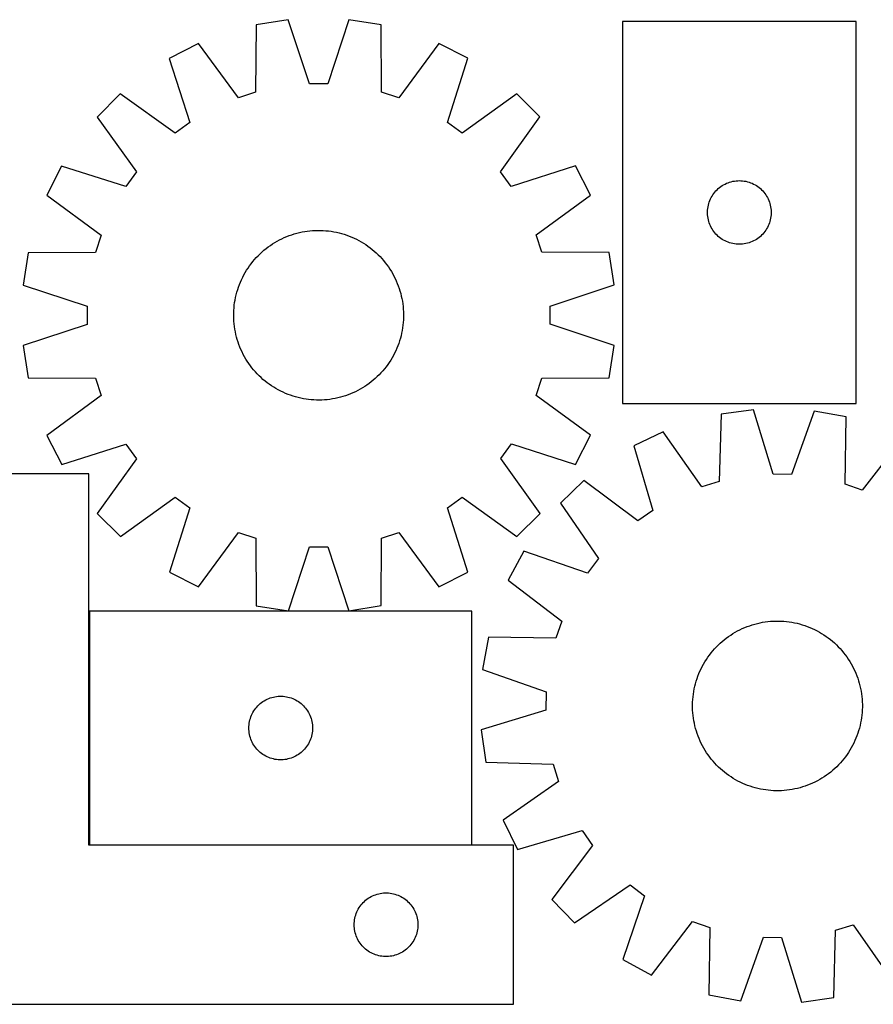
# Model space of a CAD drawing. Header units: millimetres. Extents: x 7 to 1492, y 7 to 471.
# Tile 2 of 5: x 325 to 727, y 7 to 471. Entities that reach past the tile are written whole.
import ezdxf

# ---------------------------------------------------------------- set-up
doc = ezdxf.new("R2010")
doc.units = ezdxf.units.MM
doc.layers.add('COMMON', color=5, linetype='CONTINUOUS', true_color=0x0000ff)
doc.layers.add('CUT', color=7, linetype='CONTINUOUS', true_color=0x000000)

msp = doc.modelspace()

# ---------------------------------------------------------------- linework, layer by layer
at = {"layer": 'COMMON'}
msp.add_line((357.764705, 81.743128), (537.764705, 81.743128), dxfattribs=at)
at = {"layer": 'CUT'}
for p, q in [((451.340226, 470.636022), (436.144129, 468.225798)), ((461.329057, 440.483112), (451.340226, 470.636022)), ((479.879073, 470.642249), (469.903401, 440.484982)), ((495.07622, 468.238656), (479.879073, 470.642249)), ((608.851186, 469.789609), (608.851186, 289.789609)), ((718.851186, 469.789609), (608.851186, 469.789609)), ((718.851186, 289.789609), (718.851186, 469.789609)), ((436.144129, 468.225798), (435.975809, 436.461881)), ((495.258402, 436.474815), (495.07622, 468.238656)), ((409.003997, 459.400887), (395.29645, 452.412775)), ((427.821702, 433.810484), (409.003997, 459.400887)), ((522.220201, 459.425589), (503.413665, 433.826977)), ((535.930796, 452.44346), (522.220201, 459.425589)), ((395.29645, 452.412775), (404.951958, 422.151481)), ((526.288494, 422.177955), (535.930796, 452.44346)), ((435.975809, 436.461881), (427.821702, 433.810484)), ((469.903401, 440.484982), (461.329057, 440.483112)), ((503.413665, 433.826977), (495.258402, 436.474815)), ((372.211698, 435.633024), (361.334491, 424.75107)), ((398.016268, 417.110095), (372.211698, 435.633024)), ((559.022868, 435.673784), (533.226383, 417.139596)), ((569.904822, 424.796578), (559.022868, 435.673784)), ((361.334491, 424.75107), (379.868679, 398.954586)), ((551.381893, 398.992007), (569.904822, 424.796578)), ((404.951958, 422.151481), (398.016268, 417.110095)), ((533.226383, 417.139596), (526.288494, 422.177955)), ((344.564816, 401.658998), (337.582686, 387.948403)), ((374.83032, 392.016696), (344.564816, 401.658998)), ((586.684573, 401.711825), (556.423279, 392.056317)), ((593.672685, 388.004278), (586.684573, 401.711825)), ((379.868679, 398.954586), (374.83032, 392.016696)), ((556.423279, 392.056317), (551.381893, 398.992007)), ((660.03112, 394.295025), (660.782905, 394.472444)), ((660.782905, 394.472444), (661.542828, 394.610927)), ((661.542828, 394.610927), (662.308871, 394.710107)), ((662.308871, 394.710107), (663.079005, 394.76972)), ((663.079005, 394.76972), (663.851186, 394.789609)), ((663.851186, 394.789609), (664.623368, 394.76972)), ((664.623368, 394.76972), (665.393501, 394.710107)), ((665.393501, 394.710107), (666.159545, 394.610927)), ((666.159545, 394.610927), (666.919467, 394.472444)), ((666.919467, 394.472444), (667.671253, 394.295025)), ((652.33298, 389.398507), (652.842906, 389.978709)), ((652.842906, 389.978709), (653.382024, 390.531892)), ((653.382024, 390.531892), (653.948905, 391.056588)), ((653.948905, 391.056588), (654.542044, 391.551406)), ((654.542044, 391.551406), (655.15987, 392.015034)), ((655.15987, 392.015034), (655.800744, 392.446242)), ((655.800744, 392.446242), (656.462965, 392.843888)), ((656.462965, 392.843888), (657.14478, 393.206915)), ((657.14478, 393.206915), (657.844378, 393.534363)), ((657.844378, 393.534363), (658.559905, 393.825361)), ((658.559905, 393.825361), (659.289464, 394.07914)), ((659.289464, 394.07914), (660.03112, 394.295025)), ((667.671253, 394.295025), (668.412909, 394.07914)), ((668.412909, 394.07914), (669.142468, 393.825361)), ((669.142468, 393.825361), (669.857995, 393.534363)), ((669.857995, 393.534363), (670.557593, 393.206915)), ((670.557593, 393.206915), (671.239407, 392.843888)), ((671.239407, 392.843888), (671.901629, 392.446242)), ((671.901629, 392.446242), (672.542503, 392.015034)), ((672.542503, 392.015034), (673.160329, 391.551406)), ((673.160329, 391.551406), (673.753468, 391.056588)), ((673.753468, 391.056588), (674.320349, 390.531892)), ((674.320349, 390.531892), (674.859467, 389.978709)), ((674.859467, 389.978709), (675.369393, 389.398507)), ((337.582686, 387.948403), (363.181299, 369.141867)), ((568.082281, 369.186574), (593.672685, 388.004278)), ((649.683848, 384.717745), (649.956327, 385.440527)), ((649.956327, 385.440527), (650.265652, 386.148325)), ((650.265652, 386.148325), (650.611004, 386.83926)), ((650.611004, 386.83926), (650.991467, 387.511501)), ((650.991467, 387.511501), (651.406031, 388.163265)), ((651.406031, 388.163265), (651.853598, 388.792823)), ((651.853598, 388.792823), (652.33298, 389.398507)), ((675.369393, 389.398507), (675.848775, 388.792823)), ((675.848775, 388.792823), (676.296342, 388.163265)), ((676.296342, 388.163265), (676.710906, 387.511501)), ((676.710906, 387.511501), (677.091368, 386.83926)), ((677.091368, 386.83926), (677.43672, 386.148325)), ((677.43672, 386.148325), (677.746046, 385.440527)), ((677.746046, 385.440527), (678.018525, 384.717745)), ((648.856159, 380.175828), (648.895924, 380.947241)), ((648.895924, 380.947241), (648.975346, 381.715584)), ((648.975346, 381.715584), (649.094217, 382.47882)), ((649.094217, 382.47882), (649.252221, 383.234925)), ((649.252221, 383.234925), (649.448938, 383.981894)), ((649.448938, 383.981894), (649.683848, 384.717745)), ((678.018525, 384.717745), (678.253435, 383.981894)), ((678.253435, 383.981894), (678.450152, 383.234925)), ((678.450152, 383.234925), (678.608156, 382.47882)), ((678.608156, 382.47882), (678.727027, 381.715584)), ((678.727027, 381.715584), (678.806449, 380.947241)), ((678.806449, 380.947241), (678.846213, 380.175828)), ((648.856159, 379.40339), (648.856159, 380.175828)), ((648.895924, 378.631977), (648.856159, 379.40339)), ((648.975346, 377.863634), (648.895924, 378.631977)), ((649.094217, 377.100398), (648.975346, 377.863634)), ((649.252221, 376.344293), (649.094217, 377.100398)), ((649.448938, 375.597324), (649.252221, 376.344293)), ((678.450152, 376.344293), (678.253435, 375.597324)), ((678.608156, 377.100398), (678.450152, 376.344293)), ((678.727027, 377.863634), (678.608156, 377.100398)), ((678.806449, 378.631977), (678.727027, 377.863634)), ((678.846213, 379.40339), (678.806449, 378.631977)), ((678.846213, 380.175828), (678.846213, 379.40339)), ((461.554376, 371.159034), (462.806252, 371.267733)), ((462.806252, 371.267733), (464.060923, 371.337057)), ((464.060923, 371.337057), (465.317153, 371.366936)), ((465.317153, 371.366936), (466.573702, 371.357341)), ((466.573702, 371.357341), (467.829329, 371.308281)), ((467.829329, 371.308281), (469.082796, 371.219806)), ((469.082796, 371.219806), (470.332865, 371.092002)), ((649.683848, 374.861473), (649.448938, 375.597324)), ((649.956327, 374.138691), (649.683848, 374.861473)), ((650.265652, 373.430893), (649.956327, 374.138691)), ((650.611004, 372.739958), (650.265652, 373.430893)), ((650.991467, 372.067717), (650.611004, 372.739958)), ((651.406031, 371.415953), (650.991467, 372.067717)), ((651.853598, 370.786395), (651.406031, 371.415953)), ((676.296342, 371.415953), (675.848775, 370.786395)), ((676.710906, 372.067717), (676.296342, 371.415953)), ((677.091368, 372.739958), (676.710906, 372.067717)), ((677.43672, 373.430893), (677.091368, 372.739958)), ((677.746046, 374.138691), (677.43672, 373.430893)), ((678.018525, 374.861473), (677.746046, 374.138691)), ((678.253435, 375.597324), (678.018525, 374.861473)), ((363.181299, 369.141867), (360.53346, 360.986604)), ((446.087573, 366.263814), (447.193317, 366.860753)), ((447.193317, 366.860753), (448.317266, 367.422665)), ((448.317266, 367.422665), (449.458311, 367.948995)), ((449.458311, 367.948995), (450.615325, 368.439225)), ((450.615325, 368.439225), (451.787167, 368.892871)), ((451.787167, 368.892871), (452.972679, 369.309484)), ((452.972679, 369.309484), (454.170693, 369.688653)), ((454.170693, 369.688653), (455.380026, 370.030005)), ((455.380026, 370.030005), (456.599484, 370.333203)), ((456.599484, 370.333203), (457.827864, 370.597946)), ((457.827864, 370.597946), (459.063954, 370.823975)), ((459.063954, 370.823975), (460.306533, 371.011066)), ((460.306533, 371.011066), (461.554376, 371.159034)), ((470.332865, 371.092002), (471.578303, 370.924995)), ((471.578303, 370.924995), (472.817881, 370.718951)), ((472.817881, 370.718951), (474.050375, 370.474072)), ((474.050375, 370.474072), (475.274569, 370.190601)), ((475.274569, 370.190601), (476.489255, 369.868816)), ((476.489255, 369.868816), (477.693233, 369.509036)), ((477.693233, 369.509036), (478.885317, 369.111616)), ((478.885317, 369.111616), (480.06433, 368.676948)), ((480.06433, 368.676948), (481.229107, 368.20546)), ((481.229107, 368.20546), (482.3785, 367.697619)), ((482.3785, 367.697619), (483.511374, 367.153925)), ((483.511374, 367.153925), (484.626611, 366.574914)), ((484.626611, 366.574914), (485.723111, 365.961159)), ((570.733679, 361.032467), (568.082281, 369.186574)), ((652.33298, 370.180711), (651.853598, 370.786395)), ((652.842906, 369.600509), (652.33298, 370.180711)), ((653.382024, 369.047326), (652.842906, 369.600509)), ((653.948905, 368.52263), (653.382024, 369.047326)), ((654.542044, 368.027812), (653.948905, 368.52263)), ((655.15987, 367.564184), (654.542044, 368.027812)), ((655.800744, 367.132976), (655.15987, 367.564184)), ((656.462965, 366.73533), (655.800744, 367.132976)), ((657.14478, 366.372303), (656.462965, 366.73533)), ((671.239407, 366.73533), (670.557593, 366.372303)), ((671.901629, 367.132976), (671.239407, 366.73533)), ((672.542503, 367.564184), (671.901629, 367.132976)), ((673.160329, 368.027812), (672.542503, 367.564184)), ((673.753468, 368.52263), (673.160329, 368.027812)), ((674.320349, 369.047326), (673.753468, 368.52263)), ((674.859467, 369.600509), (674.320349, 369.047326)), ((675.369393, 370.180711), (674.859467, 369.600509)), ((675.848775, 370.786395), (675.369393, 370.180711)), ((438.946225, 361.158178), (439.895122, 361.981951)), ((439.895122, 361.981951), (440.869425, 362.775512)), ((440.869425, 362.775512), (441.868174, 363.538078)), ((441.868174, 363.538078), (442.890384, 364.268897)), ((442.890384, 364.268897), (443.935044, 364.967246)), ((443.935044, 364.967246), (445.001124, 365.632437)), ((445.001124, 365.632437), (446.087573, 366.263814)), ((485.723111, 365.961159), (486.799791, 365.313265)), ((486.799791, 365.313265), (487.855589, 364.631871)), ((487.855589, 364.631871), (488.889463, 363.91765)), ((488.889463, 363.91765), (489.900392, 363.171307)), ((489.900392, 363.171307), (490.88738, 362.393578)), ((490.88738, 362.393578), (491.849451, 361.585231)), ((657.844378, 366.044855), (657.14478, 366.372303)), ((658.559905, 365.753857), (657.844378, 366.044855)), ((659.289464, 365.500078), (658.559905, 365.753857)), ((660.03112, 365.284193), (659.289464, 365.500078)), ((660.782905, 365.106774), (660.03112, 365.284193)), ((661.542828, 364.968291), (660.782905, 365.106774)), ((662.308871, 364.869111), (661.542828, 364.968291)), ((663.079005, 364.809498), (662.308871, 364.869111)), ((663.851186, 364.789609), (663.079005, 364.809498)), ((664.623368, 364.809498), (663.851186, 364.789609)), ((665.393501, 364.869111), (664.623368, 364.809498)), ((666.159545, 364.968291), (665.393501, 364.869111)), ((666.919467, 365.106774), (666.159545, 364.968291)), ((667.671253, 365.284193), (666.919467, 365.106774)), ((668.412909, 365.500078), (667.671253, 365.284193)), ((669.142468, 365.753857), (668.412909, 365.500078)), ((669.857995, 366.044855), (669.142468, 365.753857)), ((670.557593, 366.372303), (669.857995, 366.044855)), ((328.769619, 360.804423), (326.366027, 345.607275)), ((360.53346, 360.986604), (328.769619, 360.804423)), ((434.614697, 356.615582), (435.423045, 357.577653)), ((435.423045, 357.577653), (436.261213, 358.513859)), ((436.261213, 358.513859), (437.128374, 359.423276)), ((437.128374, 359.423276), (438.023673, 360.305005)), ((438.023673, 360.305005), (438.946225, 361.158178)), ((491.849451, 361.585231), (492.785657, 360.747063)), ((492.785657, 360.747063), (493.695073, 359.879901)), ((493.695073, 359.879901), (494.576803, 358.984603)), ((494.576803, 358.984603), (495.429975, 358.06205)), ((495.429975, 358.06205), (496.253749, 357.113153)), ((602.497596, 360.864146), (570.733679, 361.032467)), ((604.90782, 345.668049), (602.497596, 360.864146)), ((431.69501, 352.527993), (432.376404, 353.583791)), ((432.376404, 353.583791), (433.090625, 354.617665)), ((433.090625, 354.617665), (433.836968, 355.628594)), ((433.836968, 355.628594), (434.614697, 356.615582)), ((496.253749, 357.113153), (497.04731, 356.13885)), ((497.04731, 356.13885), (497.809876, 355.140101)), ((497.809876, 355.140101), (498.540694, 354.117892)), ((498.540694, 354.117892), (499.239044, 353.073232)), ((499.239044, 353.073232), (499.904235, 352.007151)), ((428.802815, 346.957309), (429.310657, 348.106702)), ((429.310657, 348.106702), (429.854351, 349.239576)), ((429.854351, 349.239576), (430.433361, 350.354813)), ((430.433361, 350.354813), (431.047116, 351.451313)), ((431.047116, 351.451313), (431.69501, 352.527993)), ((499.904235, 352.007151), (500.535612, 350.920703)), ((500.535612, 350.920703), (501.13255, 349.814958)), ((501.13255, 349.814958), (501.694463, 348.691009)), ((501.694463, 348.691009), (502.220793, 347.549964)), ((326.366027, 345.607275), (356.523293, 335.631603)), ((427.139459, 342.217457), (427.499239, 343.421436)), ((427.499239, 343.421436), (427.896659, 344.61352)), ((427.896659, 344.61352), (428.331328, 345.792532)), ((428.331328, 345.792532), (428.802815, 346.957309)), ((502.220793, 347.549964), (502.711023, 346.39295)), ((502.711023, 346.39295), (503.164668, 345.221109)), ((503.164668, 345.221109), (503.581281, 344.035596)), ((503.581281, 344.035596), (503.960451, 342.837582)), ((574.754909, 335.679218), (604.90782, 345.668049)), ((426.289324, 338.546083), (426.534203, 339.778577)), ((426.534203, 339.778577), (426.817675, 341.002771)), ((426.817675, 341.002771), (427.139459, 342.217457)), ((503.960451, 342.837582), (504.301803, 341.628249)), ((504.301803, 341.628249), (504.605, 340.408791)), ((504.605, 340.408791), (504.869744, 339.180411)), ((504.869744, 339.180411), (505.095773, 337.944322)), ((356.523293, 335.631603), (356.525164, 327.057259)), ((425.699994, 333.557532), (425.788469, 334.810998)), ((425.788469, 334.810998), (425.916273, 336.061068)), ((425.916273, 336.061068), (426.08328, 337.306506)), ((426.08328, 337.306506), (426.289324, 338.546083)), ((505.095773, 337.944322), (505.282864, 336.701742)), ((505.282864, 336.701742), (505.430832, 335.453899)), ((505.430832, 335.453899), (505.539531, 334.202024)), ((505.539531, 334.202024), (505.608854, 332.947352)), ((574.75678, 327.104875), (574.754909, 335.679218)), ((425.64134, 331.045356), (425.650935, 332.301904)), ((425.671219, 329.789125), (425.64134, 331.045356)), ((425.650935, 332.301904), (425.699994, 333.557532)), ((425.740542, 328.534454), (425.671219, 329.789125)), ((505.629138, 330.434573), (505.580079, 329.178946)), ((505.608854, 332.947352), (505.638733, 331.691122)), ((505.638733, 331.691122), (505.629138, 330.434573)), ((356.525164, 327.057259), (326.372253, 317.068428)), ((425.849241, 327.282579), (425.740542, 328.534454)), ((425.997209, 326.034736), (425.849241, 327.282579)), ((426.1843, 324.792156), (425.997209, 326.034736)), ((505.196793, 325.429972), (504.990749, 324.190394)), ((505.3638, 326.67541), (505.196793, 325.429972)), ((505.491604, 327.925479), (505.3638, 326.67541)), ((505.580079, 329.178946), (505.491604, 327.925479)), ((604.914046, 317.129202), (574.75678, 327.104875)), ((426.410329, 323.556066), (426.1843, 324.792156)), ((426.675073, 322.327686), (426.410329, 323.556066)), ((426.97827, 321.108228), (426.675073, 322.327686)), ((427.319622, 319.898895), (426.97827, 321.108228)), ((504.140614, 320.519021), (503.780834, 319.315042)), ((504.462399, 321.733707), (504.140614, 320.519021)), ((504.74587, 322.957901), (504.462399, 321.733707)), ((504.990749, 324.190394), (504.74587, 322.957901)), ((326.372253, 317.068428), (328.782478, 301.872331)), ((427.698792, 318.700882), (427.319622, 319.898895)), ((428.115405, 317.515369), (427.698792, 318.700882)), ((428.56905, 316.343527), (428.115405, 317.515369)), ((429.05928, 315.186513), (428.56905, 316.343527)), ((502.477258, 315.779168), (501.969416, 314.629775)), ((502.948746, 316.943946), (502.477258, 315.779168)), ((503.383414, 318.122958), (502.948746, 316.943946)), ((503.780834, 319.315042), (503.383414, 318.122958)), ((602.510454, 301.932055), (604.914046, 317.129202)), ((429.585611, 314.045469), (429.05928, 315.186513)), ((430.147523, 312.921519), (429.585611, 314.045469)), ((430.744462, 311.815775), (430.147523, 312.921519)), ((431.375838, 310.729326), (430.744462, 311.815775)), ((500.232957, 311.285165), (499.585063, 310.208485)), ((500.846712, 312.381664), (500.232957, 311.285165)), ((501.425722, 313.496901), (500.846712, 312.381664)), ((501.969416, 314.629775), (501.425722, 313.496901)), ((432.041029, 309.663246), (431.375838, 310.729326)), ((432.739379, 308.618586), (432.041029, 309.663246)), ((433.470197, 307.596377), (432.739379, 308.618586)), ((434.232763, 306.597628), (433.470197, 307.596377)), ((435.026324, 305.623324), (434.232763, 306.597628)), ((497.443105, 307.107883), (496.665376, 306.120896)), ((498.189448, 308.118813), (497.443105, 307.107883)), ((498.903669, 309.152687), (498.189448, 308.118813)), ((499.585063, 310.208485), (498.903669, 309.152687)), ((328.782478, 301.872331), (360.546395, 301.704011)), ((360.546395, 301.704011), (363.197792, 293.549904)), ((435.850098, 304.674428), (435.026324, 305.623324)), ((436.70327, 303.751875), (435.850098, 304.674428)), ((437.585, 302.856576), (436.70327, 303.751875)), ((438.494416, 301.989415), (437.585, 302.856576)), ((439.430622, 301.151247), (438.494416, 301.989415)), ((493.2564, 302.431472), (492.333848, 301.5783)), ((494.151699, 303.313202), (493.2564, 302.431472)), ((495.01886, 304.222618), (494.151699, 303.313202)), ((495.857028, 305.158824), (495.01886, 304.222618)), ((496.665376, 306.120896), (495.857028, 305.158824)), ((568.098775, 293.59461), (570.746613, 301.749874)), ((570.746613, 301.749874), (602.510454, 301.932055)), ((440.392693, 300.3429), (439.430622, 301.151247)), ((441.379681, 299.565171), (440.392693, 300.3429)), ((442.39061, 298.818827), (441.379681, 299.565171)), ((443.424484, 298.104606), (442.39061, 298.818827)), ((444.480282, 297.423213), (443.424484, 298.104606)), ((445.556962, 296.775318), (444.480282, 297.423213)), ((486.278949, 297.10404), (485.1925, 296.472664)), ((487.345029, 297.769232), (486.278949, 297.10404)), ((488.38969, 298.467581), (487.345029, 297.769232)), ((489.411899, 299.198399), (488.38969, 298.467581)), ((490.410648, 299.960965), (489.411899, 299.198399)), ((491.384951, 300.754527), (490.410648, 299.960965)), ((492.333848, 301.5783), (491.384951, 300.754527)), ((363.197792, 293.549904), (337.607388, 274.732199)), ((446.653462, 296.161563), (445.556962, 296.775318)), ((447.768699, 295.582553), (446.653462, 296.161563)), ((448.901573, 295.038859), (447.768699, 295.582553)), ((450.050966, 294.531017), (448.901573, 295.038859)), ((451.215743, 294.05953), (450.050966, 294.531017)), ((452.394756, 293.624861), (451.215743, 294.05953)), ((453.58684, 293.227441), (452.394756, 293.624861)), ((454.790819, 292.867661), (453.58684, 293.227441)), ((456.005504, 292.545877), (454.790819, 292.867661)), ((457.229698, 292.262405), (456.005504, 292.545877)), ((474.680589, 292.403275), (473.452209, 292.138531)), ((475.900047, 292.706472), (474.680589, 292.403275)), ((477.10938, 293.047824), (475.900047, 292.706472)), ((478.307394, 293.426994), (477.10938, 293.047824)), ((479.492907, 293.843607), (478.307394, 293.426994)), ((480.664748, 294.297252), (479.492907, 293.843607)), ((481.821762, 294.787482), (480.664748, 294.297252)), ((482.962807, 295.313813), (481.821762, 294.787482)), ((484.086756, 295.875725), (482.962807, 295.313813)), ((485.1925, 296.472664), (484.086756, 295.875725)), ((593.697387, 274.788074), (568.098775, 293.59461)), ((458.462192, 292.017527), (457.229698, 292.262405)), ((459.70177, 291.811482), (458.462192, 292.017527)), ((460.947208, 291.644476), (459.70177, 291.811482)), ((462.197277, 291.516672), (460.947208, 291.644476)), ((463.450744, 291.428196), (462.197277, 291.516672)), ((464.706371, 291.379137), (463.450744, 291.428196)), ((465.96292, 291.369542), (464.706371, 291.379137)), ((467.21915, 291.399421), (465.96292, 291.369542)), ((468.473822, 291.468744), (467.21915, 291.399421)), ((469.725697, 291.577444), (468.473822, 291.468744)), ((470.97354, 291.725412), (469.725697, 291.577444)), ((472.216119, 291.912502), (470.97354, 291.725412)), ((473.452209, 292.138531), (472.216119, 291.912502)), ((608.851186, 289.789609), (718.851186, 289.789609)), ((655.255808, 284.721804), (654.40594, 252.968812)), ((670.500124, 286.805397), (655.255808, 284.721804)), ((679.839638, 256.44509), (670.500124, 286.805397)), ((699.032534, 286.199239), (688.412047, 256.262973)), ((714.174606, 283.470101), (699.032534, 286.199239)), ((713.675161, 251.709665), (714.174606, 283.470101)), ((337.607388, 274.732199), (344.5955, 261.024652)), ((586.715258, 261.077479), (593.697387, 274.788074)), ((627.932561, 276.481295), (614.07822, 269.788927)), ((646.196817, 250.492995), (627.932561, 276.481295)), ((741.123227, 274.076612), (721.771729, 248.887442)), ((344.5955, 261.024652), (374.856794, 270.68016)), ((374.856794, 270.68016), (379.89818, 263.74447)), ((551.411394, 263.781892), (556.449753, 270.719781)), ((556.449753, 270.719781), (586.715258, 261.077479)), ((614.07822, 269.788927), (623.082161, 239.327414)), ((379.89818, 263.74447), (361.375251, 237.9399)), ((569.945582, 237.985407), (551.411394, 263.781892)), ((357.392077, 256.643128), (257.392077, 256.643128)), ((357.392077, 81.643128), (357.392077, 256.643128)), ((688.412047, 256.262973), (679.839638, 256.44509)), ((590.638725, 253.508389), (579.530519, 242.862343)), ((616.039891, 234.436014), (590.638725, 253.508389)), ((654.40594, 252.968812), (646.196817, 250.492995)), ((721.771729, 248.887442), (713.675161, 251.709665)), ((372.257205, 227.062694), (398.05369, 245.596881)), ((398.05369, 245.596881), (404.991579, 240.558522)), ((526.328115, 240.584996), (533.263805, 245.626382)), ((533.263805, 245.626382), (559.068375, 227.103453)), ((579.530519, 242.862343), (597.506902, 216.674093)), ((361.375251, 237.9399), (372.257205, 227.062694)), ((404.991579, 240.558522), (395.349277, 210.293018)), ((535.983623, 210.323702), (526.328115, 240.584996)), ((559.068375, 227.103453), (569.945582, 237.985407)), ((623.082161, 239.327414), (616.039891, 234.436014)), ((409.059872, 203.310888), (427.866408, 228.909501)), ((427.866408, 228.909501), (436.021672, 226.261662)), ((495.304264, 226.274597), (503.458372, 228.925994)), ((503.458372, 228.925994), (522.276076, 203.335591)), ((436.021672, 226.261662), (436.203853, 194.497822)), ((495.135944, 194.51068), (495.304264, 226.274597)), ((451.401, 192.094229), (461.376672, 222.251495)), ((461.376672, 222.251495), (469.951016, 222.253366)), ((469.951016, 222.253366), (479.939847, 192.100456)), ((562.269198, 220.135429), (554.994476, 206.577812)), ((592.32083, 209.845914), (562.269198, 220.135429)), ((597.506902, 216.674093), (592.32083, 209.845914)), ((395.349277, 210.293018), (409.059872, 203.310888)), ((522.276076, 203.335591), (535.983623, 210.323702)), ((554.994476, 206.577812), (580.183646, 187.226315)), ((537.764705, 191.843129), (357.764705, 191.843129)), ((357.764705, 191.843129), (357.764705, 81.843129)), ((436.203853, 194.497822), (451.401, 192.094229)), ((479.939847, 192.100456), (495.135944, 194.51068)), ((537.764705, 81.843129), (537.764705, 191.843129)), ((580.183646, 187.226315), (577.361422, 179.129746)), ((669.957949, 185.46716), (671.163823, 185.820535)), ((671.163823, 185.820535), (672.380202, 186.135859)), ((672.380202, 186.135859), (673.605885, 186.41282)), ((673.605885, 186.41282), (674.839664, 186.651144)), ((674.839664, 186.651144), (676.080319, 186.850597)), ((676.080319, 186.850597), (677.326627, 187.010981)), ((677.326627, 187.010981), (678.577358, 187.132139)), ((678.577358, 187.132139), (679.831277, 187.213951)), ((679.831277, 187.213951), (681.087147, 187.256336)), ((681.087147, 187.256336), (682.343729, 187.259252)), ((682.343729, 187.259252), (683.599783, 187.222696)), ((683.599783, 187.222696), (684.854068, 187.146705)), ((684.854068, 187.146705), (686.105348, 187.031353)), ((686.105348, 187.031353), (687.352387, 186.876755)), ((687.352387, 186.876755), (688.593954, 186.683062)), ((688.593954, 186.683062), (689.828825, 186.450467)), ((689.828825, 186.450467), (691.055781, 186.179198)), ((691.055781, 186.179198), (692.27361, 185.869523)), ((692.27361, 185.869523), (693.481112, 185.521748)), ((659.769814, 180.644078), (660.829219, 181.319851)), ((660.829219, 181.319851), (661.909328, 181.962013)), ((661.909328, 181.962013), (663.009074, 182.569931)), ((663.009074, 182.569931), (664.127373, 183.143006)), ((664.127373, 183.143006), (665.263121, 183.680671)), ((665.263121, 183.680671), (666.415197, 184.182396)), ((666.415197, 184.182396), (667.582463, 184.647686)), ((667.582463, 184.647686), (668.76377, 185.076081)), ((668.76377, 185.076081), (669.957949, 185.46716)), ((693.481112, 185.521748), (694.677093, 185.136216)), ((694.677093, 185.136216), (695.860375, 184.713308)), ((695.860375, 184.713308), (697.029789, 184.25344)), ((697.029789, 184.25344), (698.184181, 183.757068)), ((698.184181, 183.757068), (699.322412, 183.22468)), ((699.322412, 183.22468), (700.443358, 182.656801)), ((700.443358, 182.656801), (701.545914, 182.053994)), ((701.545914, 182.053994), (702.628992, 181.416851)), ((702.628992, 181.416851), (703.691521, 180.746003)), ((545.600986, 179.629191), (542.871848, 164.487119)), ((577.361422, 179.129746), (545.600986, 179.629191)), ((653.905155, 175.923213), (654.819167, 176.785529)), ((654.819167, 176.785529), (655.759815, 177.618709)), ((655.759815, 177.618709), (656.726169, 178.421931)), ((656.726169, 178.421931), (657.717277, 179.194403)), ((657.717277, 179.194403), (658.732159, 179.935363)), ((658.732159, 179.935363), (659.769814, 180.644078)), ((703.691521, 180.746003), (704.732455, 180.042111)), ((704.732455, 180.042111), (705.750765, 179.30587)), ((705.750765, 179.30587), (706.745447, 178.538006)), ((706.745447, 178.538006), (707.715519, 177.739277)), ((707.715519, 177.739277), (708.660023, 176.910472)), ((708.660023, 176.910472), (709.578028, 176.052408)), ((649.765217, 171.205351), (650.533081, 172.200032)), ((650.533081, 172.200032), (651.33181, 173.170104)), ((651.33181, 173.170104), (652.160615, 174.114609)), ((652.160615, 174.114609), (653.018679, 175.032614)), ((653.018679, 175.032614), (653.905155, 175.923213)), ((709.578028, 176.052408), (710.468628, 175.165933)), ((710.468628, 175.165933), (711.330943, 174.25192)), ((711.330943, 174.25192), (712.164123, 173.311272)), ((712.164123, 173.311272), (712.967346, 172.344918)), ((712.967346, 172.344918), (713.739818, 171.353811)), ((647.017093, 167.0005), (647.654236, 168.083577)), ((647.654236, 168.083577), (648.325084, 169.146107)), ((648.325084, 169.146107), (649.028976, 170.18704)), ((649.028976, 170.18704), (649.765217, 171.205351)), ((713.739818, 171.353811), (714.480777, 170.338928)), ((714.480777, 170.338928), (715.189493, 169.301273)), ((715.189493, 169.301273), (715.865265, 168.241868)), ((715.865265, 168.241868), (716.507427, 167.16176)), ((716.507427, 167.16176), (717.115346, 166.062013)), ((542.871848, 164.487119), (572.808114, 153.866633)), ((644.357779, 161.31496), (644.817647, 162.484374)), ((644.817647, 162.484374), (645.31402, 163.638766)), ((645.31402, 163.638766), (645.846408, 164.776997)), ((645.846408, 164.776997), (646.414286, 165.897944)), ((646.414286, 165.897944), (647.017093, 167.0005)), ((717.115346, 166.062013), (717.68842, 164.943714)), ((717.68842, 164.943714), (718.226085, 163.807966)), ((718.226085, 163.807966), (718.72781, 162.655891)), ((718.72781, 162.655891), (719.1931, 161.488624)), ((643.201564, 157.728196), (643.549339, 158.935697)), ((643.549339, 158.935697), (643.934871, 160.131679)), ((643.934871, 160.131679), (644.357779, 161.31496)), ((719.1931, 161.488624), (719.621496, 160.307318)), ((719.621496, 160.307318), (720.012575, 159.113138)), ((720.012575, 159.113138), (720.36595, 157.907264)), ((720.36595, 157.907264), (720.681274, 156.690885)), ((572.808114, 153.866633), (572.625997, 145.294223)), ((642.194332, 152.806972), (642.388025, 154.04854)), ((642.388025, 154.04854), (642.62062, 155.283411)), ((642.62062, 155.283411), (642.891889, 156.510366)), ((642.891889, 156.510366), (643.201564, 157.728196)), ((720.681274, 156.690885), (720.958234, 155.465202)), ((720.958234, 155.465202), (721.196559, 154.231424)), ((721.196559, 154.231424), (721.396012, 152.990768)), ((438.155807, 148.361336), (438.761491, 148.840718)), ((438.761491, 148.840718), (439.391049, 149.288284)), ((439.391049, 149.288284), (440.042813, 149.702849)), ((440.042813, 149.702849), (440.715054, 150.083311)), ((440.715054, 150.083311), (441.405989, 150.428663)), ((441.405989, 150.428663), (442.113787, 150.737989)), ((442.113787, 150.737989), (442.836569, 151.010468)), ((442.836569, 151.010468), (443.572421, 151.245377)), ((443.572421, 151.245377), (444.319389, 151.442095)), ((444.319389, 151.442095), (445.075494, 151.600098)), ((445.075494, 151.600098), (445.83873, 151.718969)), ((445.83873, 151.718969), (446.607073, 151.798392)), ((446.607073, 151.798392), (447.378486, 151.838156)), ((447.378486, 151.838156), (448.150924, 151.838156)), ((448.150924, 151.838156), (448.922337, 151.798392)), ((448.922337, 151.798392), (449.69068, 151.718969)), ((449.69068, 151.718969), (450.453916, 151.600098)), ((450.453916, 151.600098), (451.210021, 151.442095)), ((451.210021, 151.442095), (451.95699, 151.245377)), ((451.95699, 151.245377), (452.692841, 151.010468)), ((452.692841, 151.010468), (453.415623, 150.737989)), ((453.415623, 150.737989), (454.123421, 150.428663)), ((454.123421, 150.428663), (454.814356, 150.083311)), ((454.814356, 150.083311), (455.486597, 149.702849)), ((455.486597, 149.702849), (456.138361, 149.288284)), ((456.138361, 149.288284), (456.767919, 148.840718)), ((456.767919, 148.840718), (457.373603, 148.361336)), ((641.811835, 147.798315), (641.848391, 149.054368)), ((641.848391, 149.054368), (641.924382, 150.308654)), ((641.924382, 150.308654), (642.039734, 151.559933)), ((642.039734, 151.559933), (642.194332, 152.806972)), ((721.396012, 152.990768), (721.556396, 151.74446)), ((721.556396, 151.74446), (721.677554, 150.49373)), ((721.677554, 150.49373), (721.759366, 149.23981)), ((721.759366, 149.23981), (721.80175, 147.98394)), ((434.347399, 143.549536), (434.710426, 144.23135)), ((434.710426, 144.23135), (435.108072, 144.893572)), ((435.108072, 144.893572), (435.53928, 145.534446)), ((435.53928, 145.534446), (436.002908, 146.152271)), ((436.002908, 146.152271), (436.497726, 146.745411)), ((436.497726, 146.745411), (437.022422, 147.312291)), ((437.022422, 147.312291), (437.575605, 147.85141)), ((437.575605, 147.85141), (438.155807, 148.361336)), ((457.373603, 148.361336), (457.953805, 147.85141)), ((457.953805, 147.85141), (458.506988, 147.312291)), ((458.506988, 147.312291), (459.031684, 146.745411)), ((459.031684, 146.745411), (459.526502, 146.152271)), ((459.526502, 146.152271), (459.99013, 145.534446)), ((459.99013, 145.534446), (460.421338, 144.893572)), ((460.421338, 144.893572), (460.818984, 144.23135)), ((460.818984, 144.23135), (461.182011, 143.549536)), ((572.625997, 145.294223), (542.26569, 135.95471)), ((641.814751, 146.541733), (641.811835, 147.798315)), ((641.857136, 145.285862), (641.814751, 146.541733)), ((641.938948, 144.031943), (641.857136, 145.285862)), ((642.060106, 142.781212), (641.938948, 144.031943)), ((721.69212, 144.217019), (721.576768, 142.965739)), ((721.768111, 145.471304), (721.69212, 144.217019)), ((721.804667, 146.727358), (721.768111, 145.471304)), ((721.80175, 147.98394), (721.804667, 146.727358)), ((432.943387, 139.151488), (433.08187, 139.91141)), ((433.08187, 139.91141), (433.259289, 140.663196)), ((433.259289, 140.663196), (433.475174, 141.404852)), ((433.475174, 141.404852), (433.728953, 142.13441)), ((433.728953, 142.13441), (434.019952, 142.849938)), ((434.019952, 142.849938), (434.347399, 143.549536)), ((461.182011, 143.549536), (461.509459, 142.849938)), ((461.509459, 142.849938), (461.800457, 142.13441)), ((461.800457, 142.13441), (462.054236, 141.404852)), ((462.054236, 141.404852), (462.270121, 140.663196)), ((462.270121, 140.663196), (462.44754, 139.91141)), ((462.44754, 139.91141), (462.586024, 139.151488)), ((642.22049, 141.534904), (642.060106, 142.781212)), ((642.419943, 140.294249), (642.22049, 141.534904)), ((642.658267, 139.060471), (642.419943, 140.294249)), ((720.995881, 139.242262), (720.724612, 138.015306)), ((721.228477, 140.477133), (720.995881, 139.242262)), ((721.42217, 141.7187), (721.228477, 140.477133)), ((721.576768, 142.965739), (721.42217, 141.7187)), ((432.764705, 136.843129), (432.784594, 137.61531)), ((432.784594, 136.070948), (432.764705, 136.843129)), ((432.784594, 137.61531), (432.844207, 138.385444)), ((432.844207, 135.300814), (432.784594, 136.070948)), ((432.844207, 138.385444), (432.943387, 139.151488)), ((432.943387, 134.534771), (432.844207, 135.300814)), ((462.586024, 139.151488), (462.685203, 138.385444)), ((462.685203, 135.300814), (462.586024, 134.534771)), ((462.685203, 138.385444), (462.744816, 137.61531)), ((462.744816, 136.070948), (462.685203, 135.300814)), ((462.744816, 137.61531), (462.764705, 136.843129)), ((462.764705, 136.843129), (462.744816, 136.070948)), ((542.26569, 135.95471), (544.349283, 120.710393)), ((642.935228, 137.834788), (642.658267, 139.060471)), ((643.250552, 136.618409), (642.935228, 137.834788)), ((643.603927, 135.412534), (643.250552, 136.618409)), ((643.995006, 134.218355), (643.603927, 135.412534)), ((720.067163, 135.589976), (719.681631, 134.393994)), ((720.414938, 136.797477), (720.067163, 135.589976)), ((720.724612, 138.015306), (720.414938, 136.797477)), ((433.08187, 133.774848), (432.943387, 134.534771)), ((433.259289, 133.023062), (433.08187, 133.774848)), ((433.475174, 132.281407), (433.259289, 133.023062)), ((433.728953, 131.551848), (433.475174, 132.281407)), ((434.019952, 130.836321), (433.728953, 131.551848)), ((434.347399, 130.136722), (434.019952, 130.836321)), ((434.710426, 129.454908), (434.347399, 130.136722)), ((461.182011, 130.136722), (460.818984, 129.454908)), ((461.509459, 130.836321), (461.182011, 130.136722)), ((461.800457, 131.551848), (461.509459, 130.836321)), ((462.054236, 132.281407), (461.800457, 131.551848)), ((462.270121, 133.023062), (462.054236, 132.281407)), ((462.44754, 133.774848), (462.270121, 133.023062)), ((462.586024, 134.534771), (462.44754, 133.774848)), ((644.423401, 133.037049), (643.995006, 134.218355)), ((644.888691, 131.869782), (644.423401, 133.037049)), ((645.390416, 130.717706), (644.888691, 131.869782)), ((645.928082, 129.581958), (645.390416, 130.717706)), ((718.302482, 130.886906), (717.770094, 129.748675)), ((718.798855, 132.041298), (718.302482, 130.886906)), ((719.258722, 133.210712), (718.798855, 132.041298)), ((719.681631, 134.393994), (719.258722, 133.210712)), ((435.108072, 128.792686), (434.710426, 129.454908)), ((435.53928, 128.151813), (435.108072, 128.792686)), ((436.002908, 127.533987), (435.53928, 128.151813)), ((436.497726, 126.940847), (436.002908, 127.533987)), ((437.022422, 126.373967), (436.497726, 126.940847)), ((437.575605, 125.834849), (437.022422, 126.373967)), ((438.155807, 125.324922), (437.575605, 125.834849)), ((438.761491, 124.84554), (438.155807, 125.324922)), ((457.373603, 125.324922), (456.767919, 124.84554)), ((457.953805, 125.834849), (457.373603, 125.324922)), ((458.506988, 126.373967), (457.953805, 125.834849)), ((459.031684, 126.940847), (458.506988, 126.373967)), ((459.526502, 127.533987), (459.031684, 126.940847)), ((459.99013, 128.151813), (459.526502, 127.533987)), ((460.421338, 128.792686), (459.99013, 128.151813)), ((460.818984, 129.454908), (460.421338, 128.792686)), ((646.501156, 128.463659), (645.928082, 129.581958)), ((647.109074, 127.363913), (646.501156, 128.463659)), ((647.751237, 126.283804), (647.109074, 127.363913)), ((648.427009, 125.2244), (647.751237, 126.283804)), ((715.291418, 125.379566), (714.587526, 124.338632)), ((715.962266, 126.442096), (715.291418, 125.379566)), ((716.599408, 127.525173), (715.962266, 126.442096)), ((717.202216, 128.627729), (716.599408, 127.525173)), ((717.770094, 129.748675), (717.202216, 128.627729)), ((439.391049, 124.397974), (438.761491, 124.84554)), ((440.042813, 123.98341), (439.391049, 124.397974)), ((440.715054, 123.602947), (440.042813, 123.98341)), ((441.405989, 123.257595), (440.715054, 123.602947)), ((442.113787, 122.94827), (441.405989, 123.257595)), ((442.836569, 122.675791), (442.113787, 122.94827)), ((443.572421, 122.440881), (442.836569, 122.675791)), ((444.319389, 122.244164), (443.572421, 122.440881)), ((445.075494, 122.08616), (444.319389, 122.244164)), ((445.83873, 121.967289), (445.075494, 122.08616)), ((446.607073, 121.887866), (445.83873, 121.967289)), ((447.378486, 121.848102), (446.607073, 121.887866)), ((448.150924, 121.848102), (447.378486, 121.848102)), ((448.922337, 121.887866), (448.150924, 121.848102)), ((449.69068, 121.967289), (448.922337, 121.887866)), ((450.453916, 122.08616), (449.69068, 121.967289)), ((451.210021, 122.244164), (450.453916, 122.08616)), ((451.95699, 122.440881), (451.210021, 122.244164)), ((452.692841, 122.675791), (451.95699, 122.440881)), ((453.415623, 122.94827), (452.692841, 122.675791)), ((454.123421, 123.257595), (453.415623, 122.94827)), ((454.814356, 123.602947), (454.123421, 123.257595)), ((455.486597, 123.98341), (454.814356, 123.602947)), ((456.138361, 124.397974), (455.486597, 123.98341)), ((456.767919, 124.84554), (456.138361, 124.397974)), ((544.349283, 120.710393), (576.102275, 119.860525)), ((649.135725, 124.186744), (648.427009, 125.2244)), ((649.876684, 123.171862), (649.135725, 124.186744)), ((650.649156, 122.180755), (649.876684, 123.171862)), ((651.452379, 121.2144), (650.649156, 122.180755)), ((652.285559, 120.273753), (651.452379, 121.2144)), ((712.284692, 121.355568), (711.455887, 120.411064)), ((713.083421, 122.32564), (712.284692, 121.355568)), ((713.851285, 123.320322), (713.083421, 122.32564)), ((714.587526, 124.338632), (713.851285, 123.320322)), ((576.102275, 119.860525), (578.578092, 111.651402)), ((653.147874, 119.35974), (652.285559, 120.273753)), ((654.038473, 118.473264), (653.147874, 119.35974)), ((654.956478, 117.6152), (654.038473, 118.473264)), ((655.900983, 116.786395), (654.956478, 117.6152)), ((656.871055, 115.987666), (655.900983, 116.786395)), ((706.890333, 116.103742), (705.899225, 115.33127)), ((707.856687, 116.906964), (706.890333, 116.103742)), ((708.797335, 117.740144), (707.856687, 116.906964)), ((709.711347, 118.602459), (708.797335, 117.740144)), ((710.597823, 119.493059), (709.711347, 118.602459)), ((711.455887, 120.411064), (710.597823, 119.493059)), ((578.578092, 111.651402), (552.589792, 93.387146)), ((657.865737, 115.219803), (656.871055, 115.987666)), ((658.884047, 114.483561), (657.865737, 115.219803)), ((659.92498, 113.779669), (658.884047, 114.483561)), ((660.98751, 113.108821), (659.92498, 113.779669)), ((662.070587, 112.471679), (660.98751, 113.108821)), ((663.173143, 111.868871), (662.070587, 112.471679)), ((664.29409, 111.300993), (663.173143, 111.868871)), ((699.489129, 111.382667), (698.353381, 110.845002)), ((700.607428, 111.955741), (699.489129, 111.382667)), ((701.707174, 112.56366), (700.607428, 111.955741)), ((702.787283, 113.205822), (701.707174, 112.56366)), ((703.846688, 113.881594), (702.787283, 113.205822)), ((704.884343, 114.59031), (703.846688, 113.881594)), ((705.899225, 115.33127), (704.884343, 114.59031)), ((665.432321, 110.768605), (664.29409, 111.300993)), ((666.586713, 110.272232), (665.432321, 110.768605)), ((667.756127, 109.812365), (666.586713, 110.272232)), ((668.939409, 109.389456), (667.756127, 109.812365)), ((670.13539, 109.003925), (668.939409, 109.389456)), ((671.342891, 108.65615), (670.13539, 109.003925)), ((672.560721, 108.346475), (671.342891, 108.65615)), ((673.787676, 108.075206), (672.560721, 108.346475)), ((675.022547, 107.84261), (673.787676, 108.075206)), ((676.264115, 107.648918), (675.022547, 107.84261)), ((677.511154, 107.494319), (676.264115, 107.648918)), ((678.762433, 107.378967), (677.511154, 107.494319)), ((680.016719, 107.302976), (678.762433, 107.378967)), ((681.272773, 107.266421), (680.016719, 107.302976)), ((682.529355, 107.269337), (681.272773, 107.266421)), ((683.785225, 107.311721), (682.529355, 107.269337)), ((685.039144, 107.393533), (683.785225, 107.311721)), ((686.289875, 107.514691), (685.039144, 107.393533)), ((687.536183, 107.675076), (686.289875, 107.514691)), ((688.776838, 107.874529), (687.536183, 107.675076)), ((690.010616, 108.112853), (688.776838, 107.874529)), ((691.2363, 108.389814), (690.010616, 108.112853)), ((692.452679, 108.705137), (691.2363, 108.389814)), ((693.658553, 109.058513), (692.452679, 108.705137)), ((694.852732, 109.449591), (693.658553, 109.058513)), ((696.034038, 109.877987), (694.852732, 109.449591)), ((697.201305, 110.343277), (696.034038, 109.877987)), ((698.353381, 110.845002), (697.201305, 110.343277)), ((552.589792, 93.387146), (559.28216, 79.532805)), ((559.28216, 79.532805), (589.743673, 88.536747)), ((589.743673, 88.536747), (594.635074, 81.494476)), ((557.392077, 81.643128), (357.392077, 81.643128)), ((357.764705, 81.843129), (537.764705, 81.843129)), ((557.392077, 6.643128), (557.392077, 81.643128)), ((594.635074, 81.494476), (575.562698, 56.09331)), ((586.208745, 44.985105), (612.396994, 62.961487)), ((612.396994, 62.961487), (619.225174, 57.775416)), ((487.783179, 55.661335), (488.388862, 56.140717)), ((488.388862, 56.140717), (489.018421, 56.588283)), ((489.018421, 56.588283), (489.670185, 57.002848)), ((489.670185, 57.002848), (490.342426, 57.38331)), ((490.342426, 57.38331), (491.033361, 57.728662)), ((491.033361, 57.728662), (491.741158, 58.037988)), ((491.741158, 58.037988), (492.463941, 58.310467)), ((492.463941, 58.310467), (493.199792, 58.545376)), ((493.199792, 58.545376), (493.946761, 58.742094)), ((493.946761, 58.742094), (494.702865, 58.900097)), ((494.702865, 58.900097), (495.466101, 59.018968)), ((495.466101, 59.018968), (496.234445, 59.098391)), ((496.234445, 59.098391), (497.005858, 59.138155)), ((497.005858, 59.138155), (497.778295, 59.138155)), ((497.778295, 59.138155), (498.549709, 59.098391)), ((498.549709, 59.098391), (499.318052, 59.018968)), ((499.318052, 59.018968), (500.081288, 58.900097)), ((500.081288, 58.900097), (500.837393, 58.742094)), ((500.837393, 58.742094), (501.584361, 58.545376)), ((501.584361, 58.545376), (502.320212, 58.310467)), ((502.320212, 58.310467), (503.042995, 58.037988)), ((503.042995, 58.037988), (503.750793, 57.728662)), ((503.750793, 57.728662), (504.441728, 57.38331)), ((504.441728, 57.38331), (505.113969, 57.002848)), ((505.113969, 57.002848), (505.765732, 56.588283)), ((505.765732, 56.588283), (506.395291, 56.140717)), ((506.395291, 56.140717), (507.000974, 55.661335)), ((575.562698, 56.09331), (586.208745, 44.985105)), ((619.225174, 57.775416), (608.935658, 27.723783)), ((483.97477, 50.849535), (484.337798, 51.531349)), ((484.337798, 51.531349), (484.735443, 52.193571)), ((484.735443, 52.193571), (485.166652, 52.834445)), ((485.166652, 52.834445), (485.63028, 53.45227)), ((485.63028, 53.45227), (486.125098, 54.04541)), ((486.125098, 54.04541), (486.649794, 54.61229)), ((486.649794, 54.61229), (487.202977, 55.151409)), ((487.202977, 55.151409), (487.783179, 55.661335)), ((507.000974, 55.661335), (507.581177, 55.151409)), ((507.581177, 55.151409), (508.134359, 54.61229)), ((508.134359, 54.61229), (508.659056, 54.04541)), ((508.659056, 54.04541), (509.153874, 53.45227)), ((509.153874, 53.45227), (509.617502, 52.834445)), ((509.617502, 52.834445), (510.04871, 52.193571)), ((510.04871, 52.193571), (510.446355, 51.531349)), ((510.446355, 51.531349), (510.809383, 50.849535)), ((482.471579, 45.685443), (482.570758, 46.451487)), ((482.570758, 46.451487), (482.709241, 47.211409)), ((482.709241, 47.211409), (482.886661, 47.963195)), ((482.886661, 47.963195), (483.102546, 48.704851)), ((483.102546, 48.704851), (483.356324, 49.434409)), ((483.356324, 49.434409), (483.647323, 50.149937)), ((483.647323, 50.149937), (483.97477, 50.849535)), ((510.809383, 50.849535), (511.13683, 50.149937)), ((511.13683, 50.149937), (511.427829, 49.434409)), ((511.427829, 49.434409), (511.681607, 48.704851)), ((511.681607, 48.704851), (511.897493, 47.963195)), ((511.897493, 47.963195), (512.074912, 47.211409)), ((512.074912, 47.211409), (512.213395, 46.451487)), ((512.213395, 46.451487), (512.312575, 45.685443)), ((482.392077, 44.143128), (482.411965, 44.915309)), ((482.411965, 43.370947), (482.392077, 44.143128)), ((482.411965, 44.915309), (482.471579, 45.685443)), ((482.471579, 42.600813), (482.411965, 43.370947)), ((482.570758, 41.83477), (482.471579, 42.600813)), ((482.709241, 41.074847), (482.570758, 41.83477)), ((512.213395, 41.83477), (512.074912, 41.074847)), ((512.312575, 42.600813), (512.213395, 41.83477)), ((512.312575, 45.685443), (512.372188, 44.915309)), ((512.372188, 43.370947), (512.312575, 42.600813)), ((512.372188, 44.915309), (512.392077, 44.143128)), ((512.392077, 44.143128), (512.372188, 43.370947)), ((622.493275, 20.449061), (641.844772, 45.638231)), ((641.844772, 45.638231), (649.941341, 42.816007)), ((649.941341, 42.816007), (649.441896, 11.055571)), ((709.210562, 41.55686), (717.419685, 44.032677)), ((717.419685, 44.032677), (735.683941, 18.044378)), ((482.886661, 40.323061), (482.709241, 41.074847)), ((483.102546, 39.581406), (482.886661, 40.323061)), ((483.356324, 38.851847), (483.102546, 39.581406)), ((483.647323, 38.13632), (483.356324, 38.851847)), ((483.97477, 37.436721), (483.647323, 38.13632)), ((484.337798, 36.754907), (483.97477, 37.436721)), ((510.809383, 37.436721), (510.446355, 36.754907)), ((511.13683, 38.13632), (510.809383, 37.436721)), ((511.427829, 38.851847), (511.13683, 38.13632)), ((511.681607, 39.581406), (511.427829, 38.851847)), ((511.897493, 40.323061), (511.681607, 39.581406)), ((512.074912, 41.074847), (511.897493, 40.323061)), ((664.583968, 8.326433), (675.204454, 38.262699)), ((675.204454, 38.262699), (683.776864, 38.080582)), ((683.776864, 38.080582), (693.116378, 7.720276)), ((708.360694, 9.803869), (709.210562, 41.55686)), ((484.735443, 36.092685), (484.337798, 36.754907)), ((485.166652, 35.451812), (484.735443, 36.092685)), ((485.63028, 34.833986), (485.166652, 35.451812)), ((486.125098, 34.240846), (485.63028, 34.833986)), ((486.649794, 33.673966), (486.125098, 34.240846)), ((487.202977, 33.134848), (486.649794, 33.673966)), ((487.783179, 32.624921), (487.202977, 33.134848)), ((488.388862, 32.145539), (487.783179, 32.624921)), ((507.000974, 32.624921), (506.395291, 32.145539)), ((507.581177, 33.134848), (507.000974, 32.624921)), ((508.134359, 33.673966), (507.581177, 33.134848)), ((508.659056, 34.240846), (508.134359, 33.673966)), ((509.153874, 34.833986), (508.659056, 34.240846)), ((509.617502, 35.451812), (509.153874, 34.833986)), ((510.04871, 36.092685), (509.617502, 35.451812)), ((510.446355, 36.754907), (510.04871, 36.092685)), ((489.018421, 31.697973), (488.388862, 32.145539)), ((489.670185, 31.283409), (489.018421, 31.697973)), ((490.342426, 30.902946), (489.670185, 31.283409)), ((491.033361, 30.557594), (490.342426, 30.902946)), ((491.741158, 30.248269), (491.033361, 30.557594)), ((492.463941, 29.97579), (491.741158, 30.248269)), ((493.199792, 29.74088), (492.463941, 29.97579)), ((493.946761, 29.544163), (493.199792, 29.74088)), ((494.702865, 29.386159), (493.946761, 29.544163)), ((495.466101, 29.267288), (494.702865, 29.386159)), ((496.234445, 29.187865), (495.466101, 29.267288)), ((497.005858, 29.148101), (496.234445, 29.187865)), ((497.778295, 29.148101), (497.005858, 29.148101)), ((498.549709, 29.187865), (497.778295, 29.148101)), ((499.318052, 29.267288), (498.549709, 29.187865)), ((500.081288, 29.386159), (499.318052, 29.267288)), ((500.837393, 29.544163), (500.081288, 29.386159)), ((501.584361, 29.74088), (500.837393, 29.544163)), ((502.320212, 29.97579), (501.584361, 29.74088)), ((503.042995, 30.248269), (502.320212, 29.97579)), ((503.750793, 30.557594), (503.042995, 30.248269)), ((504.441728, 30.902946), (503.750793, 30.557594)), ((505.113969, 31.283409), (504.441728, 30.902946)), ((505.765732, 31.697973), (505.113969, 31.283409)), ((506.395291, 32.145539), (505.765732, 31.697973)), ((608.935658, 27.723783), (622.493275, 20.449061)), ((649.441896, 11.055571), (664.583968, 8.326433)), ((693.116378, 7.720276), (708.360694, 9.803869)), ((257.392077, 6.643128), (557.392077, 6.643128))]:
    msp.add_line(p, q, dxfattribs=at)

doc.saveas('drawing.dxf')
